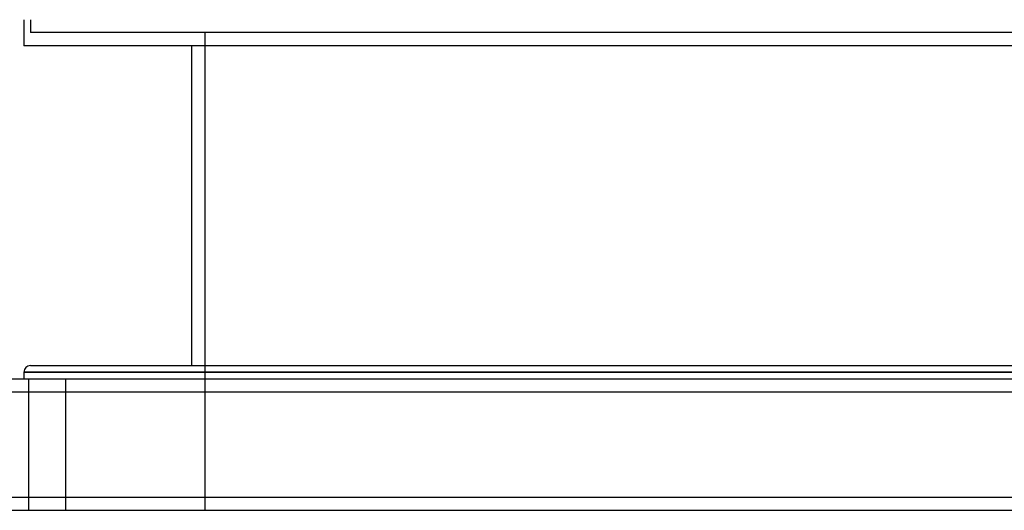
# Model space of a CAD drawing. Header units: millimetres. Extents: x -575 to 575, y -244 to 244.
# Tile 3 of 11: x -385 to -11, y -244 to -58. Entities that reach past the tile are written whole.
import ezdxf

# ---------------------------------------------------------------- set-up
doc = ezdxf.new("R2010")
doc.units = ezdxf.units.MM
doc.layers.add('HIDDEN', color=7, linetype='Continuous')
doc.layers.add('THICK', color=7, linetype='Continuous')

msp = doc.modelspace()

# ---------------------------------------------------------------- linework, layer by layer
at = {"layer": 'HIDDEN'}
for p, q in [((-381.25, -57.5), (-381.25, -62.4)), ((0, -62.4), (-381.25, -62.4)), ((-315, -62.4), (-315, -244)), ((0, -191.5), (-383.75, -191.5)), ((-382, -194), (-382, -244)), ((-382, -194), (-382, -244)), ((-368, -194), (-368, -244)), ((-368, -194), (-368, -244)), ((-447.5, -199), (447.5, -199)), ((-447.5, -239), (447.5, -239))]:
    msp.add_line(p, q, dxfattribs=at)
at = {"layer": 'THICK'}
for p, q in [((-383.75, -57.5), (-383.75, -67.4)), ((0, -67.4), (-383.75, -67.4)), ((-320, -67.4), (-320, -189)), ((-381.25, -189), (0, -189)), ((-447.5, -194), (447.5, -194)), ((-383.75, -191.5), (0, -191.5)), ((-383.75, -191.5), (-383.75, -194)), ((-447.5, -199), (447.5, -199)), ((-447.5, -239), (447.5, -239)), ((-447.5, -244), (447.5, -244))]:
    msp.add_line(p, q, dxfattribs=at)
msp.add_arc((-381.25, -191.5), 2.5, 90, 180, dxfattribs=at)

doc.saveas('drawing.dxf')
